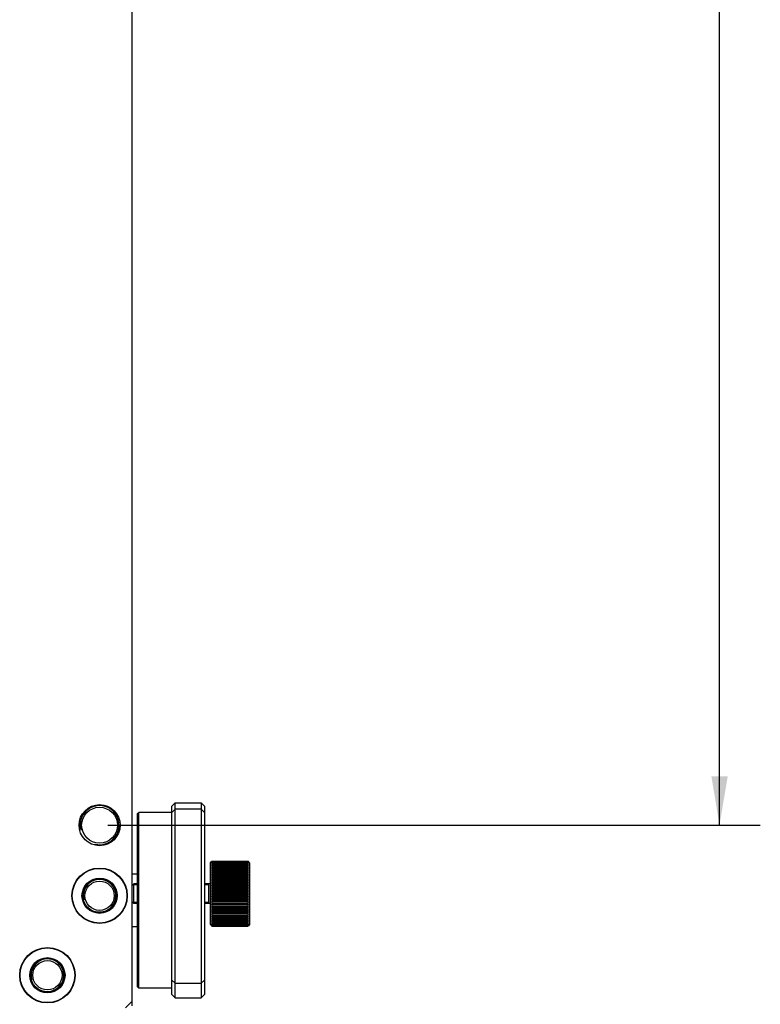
# Model space of a CAD drawing. Header units: millimetres. Extents: x 0 to 594, y 0 to 420.
# Tile 42 of 56: x 338 to 383, y 65 to 125. Entities that reach past the tile are written whole.
import ezdxf
from ezdxf.enums import TextEntityAlignment as Align

# ---------------------------------------------------------------- set-up
doc = ezdxf.new("R2010")
doc.units = ezdxf.units.MM
doc.header["$LTSCALE"] = 32.67
doc.layers.get('0').update_dxf_attribs({"linetype": 'CONTINUOUS'})
doc.layers.add('00_COMPONENTS', color=7, linetype='CONTINUOUS')
doc.layers.add('51__DRAFT_DIMS', color=7, linetype='CONTINUOUS')
doc.styles.get("Standard").update_dxf_attribs({"font": 'simfang.ttf'})
doc.dimstyles.new('DIMSTYLE_7', dxfattribs={"dimtxt": 3, "dimasz": 3, "dimexe": 2.5, "dimexo": 0.5, "dimgap": 0.75, "dimtad": 1, "dimlfac": 2.5, "dimdsep": 46, "dimtxsty": 'Standard', "dimblk": '_FILLED', "dimblk1": '_FILLED', "dimblk2": '_FILLED', "dimcen": 0.09, "dimclrt": 3, "dimazin": 2, "dimtp": 0.8, "dimtm": 0.8, "dimtfac": 1, "dimtofl": 0, "dimtmove": 0, "dimatfit": 3, "dimldrblk": '_FILLED', "dimfxl": 0, "dimtolj": 1, "dimarcsym": 0})

# ---------------------------------------------------------------- blocks, each defined once
blk = doc.blocks.new('_FILLED')
at = {"color": 0, "linetype": 'ByBlock'}
blk.add_solid([(0, 0), (-1, 0.167), (-1, -0.167)], dxfattribs=at)
blk = doc.blocks.new('*D14')
at = {"layer": '51__DRAFT_DIMS', "color": 4}
for p, q in [((343.159, 283.76), (383.191, 283.76)), ((380.691, 283.76), (380.691, 179.76)), ((380.691, 75.76), (380.691, 179.76)), ((343.159, 75.76), (383.191, 75.76))]:
    blk.add_line(p, q, dxfattribs=at)
at = {"layer": '51__DRAFT_DIMS', "color": 4, "xscale": 3, "yscale": 3, "zscale": 3}
for p, rotation in [((380.691, 283.76), 90), ((380.691, 75.76), 270)]:
    blk.add_blockref('_FILLED', p, dxfattribs=dict(at, rotation=rotation))
at = {"layer": '51__DRAFT_DIMS', "color": 3}
blk.add_text('520', height=3, rotation=90, dxfattribs=at).set_placement((379.941, 179.76), align=Align.CENTER)

msp = doc.modelspace()

# ---------------------------------------------------------------- linework, layer by layer
at = {"layer": '00_COMPONENTS', "color": 7}
for p, q in [((344.6595, 64.6684), (344.6595, 294.8508)), ((347.0995, 76.9335), (347.2995, 77.1335)), ((347.0995, 65.3632), (347.0995, 76.9335)), ((347.2995, 77.1335), (348.8995, 77.1335)), ((347.2995, 65.1632), (347.2995, 77.1335)), ((349.0995, 76.9335), (348.8995, 77.1335)), ((348.8995, 77.1335), (348.8995, 65.1632)), ((349.0995, 76.9335), (349.0995, 65.3632)), ((344.9795, 76.4684), (345.0595, 76.5484)), ((344.9795, 65.8284), (344.9795, 76.4684)), ((345.5048, 76.5484), (345.0595, 76.5484)), ((345.0595, 65.7484), (345.0595, 76.5484)), ((347.0995, 76.5484), (346.4542, 76.5484)), ((347.0995, 76.5471), (347.2995, 76.7471)), ((348.8995, 76.7471), (347.2995, 76.7471)), ((349.0995, 76.5471), (348.8995, 76.7471)), ((349.4595, 73.4554), (349.5286, 73.5244)), ((349.4595, 69.6554), (349.4595, 73.4554)), ((349.5249, 73.5207), (349.5286, 73.5244)), ((349.5249, 73.2574), (351.7941, 73.2574)), ((351.7941, 73.1653), (349.5249, 73.1653)), ((349.5516, 73.5469), (349.5595, 73.5545)), ((349.5555, 73.5507), (349.5595, 73.5545)), ((349.5595, 73.5545), (351.7595, 73.5545)), ((349.5595, 73.552), (349.5595, 73.5545)), ((349.5595, 73.552), (351.7595, 73.552)), ((349.5595, 73.5418), (351.7595, 73.5418)), ((349.5595, 73.5343), (349.5595, 73.5418)), ((349.5595, 73.5343), (351.7595, 73.5343)), ((349.5595, 73.514), (351.7595, 73.514)), ((349.5595, 73.5015), (349.5595, 73.514)), ((349.5595, 73.5015), (351.7595, 73.5015)), ((349.5595, 73.4712), (351.7595, 73.4712)), ((349.5595, 73.454), (349.5595, 73.4712)), ((349.5595, 73.454), (351.7595, 73.454)), ((349.5595, 73.4139), (351.7595, 73.4139)), ((349.5595, 73.3919), (349.5595, 73.4139)), ((349.5595, 73.3919), (351.7595, 73.3919)), ((349.5595, 73.3425), (351.7595, 73.3425)), ((349.5595, 73.3159), (349.5595, 73.3425)), ((349.5595, 73.3159), (351.7595, 73.3159)), ((349.5595, 73.2265), (349.5595, 73.2574)), ((349.5595, 73.2265), (351.7595, 73.2265)), ((349.5595, 73.1594), (351.7595, 73.1594)), ((349.5595, 73.1244), (349.5595, 73.1594)), ((351.7595, 73.5545), (351.7674, 73.5469)), ((351.7595, 73.5545), (351.7595, 73.552)), ((351.7595, 73.5418), (351.7595, 73.5343)), ((351.7595, 73.514), (351.7595, 73.5015)), ((351.7595, 73.4712), (351.7595, 73.454)), ((351.7595, 73.4139), (351.7595, 73.3919)), ((351.7595, 73.3425), (351.7595, 73.3159)), ((351.7595, 73.2574), (351.7595, 73.2265)), ((351.7595, 73.1594), (351.7595, 73.1244)), ((351.8595, 73.4554), (351.7904, 73.5244)), ((351.8595, 73.4554), (351.8595, 69.6554)), ((344.9795, 72.7484), (344.6595, 72.7484)), ((351.7941, 73.0609), (349.5249, 73.0609)), ((351.7941, 72.9451), (349.5249, 72.9451)), ((351.7941, 72.8187), (349.5249, 72.8187)), ((351.7941, 72.6826), (349.5249, 72.6826)), ((351.7941, 72.538), (349.5249, 72.538)), ((349.5595, 73.1244), (351.7595, 73.1244)), ((349.5595, 73.0492), (351.7595, 73.0492)), ((349.5595, 73.0103), (349.5595, 73.0492)), ((349.5595, 73.0103), (351.7595, 73.0103)), ((349.5595, 72.9276), (351.7595, 72.9276)), ((349.5595, 72.8852), (349.5595, 72.9276)), ((349.5595, 72.8852), (351.7595, 72.8852)), ((349.5595, 72.7956), (351.7595, 72.7956)), ((349.5595, 72.75), (349.5595, 72.7956)), ((349.5595, 72.75), (351.7595, 72.75)), ((349.5595, 72.6541), (351.7595, 72.6541)), ((349.5595, 72.6056), (349.5595, 72.6541)), ((349.5595, 72.6056), (351.7595, 72.6056)), ((351.7595, 73.0492), (351.7595, 73.0103)), ((351.7595, 72.9276), (351.7595, 72.8852)), ((351.7595, 72.7956), (351.7595, 72.75)), ((351.7595, 72.6541), (351.7595, 72.6056)), ((344.6595, 72.0554), (344.7595, 72.1554)), ((344.9795, 72.1554), (344.7595, 72.1554)), ((344.7595, 70.9554), (344.7595, 72.1554)), ((349.4595, 72.1554), (349.0995, 72.1554)), ((349.3595, 70.9554), (349.3595, 72.1554)), ((351.7941, 72.386), (349.5249, 72.386)), ((351.7941, 72.2276), (349.5249, 72.2276)), ((351.7941, 72.064), (349.5249, 72.064)), ((349.5595, 72.5043), (351.7595, 72.5043)), ((349.5595, 72.4533), (349.5595, 72.5043)), ((349.5595, 72.4533), (351.7595, 72.4533)), ((349.5595, 72.3472), (351.7595, 72.3472)), ((349.5595, 72.2941), (349.5595, 72.3472)), ((349.5595, 72.2941), (351.7595, 72.2941)), ((349.5595, 72.1841), (351.7595, 72.1841)), ((349.5595, 72.1293), (349.5595, 72.1841)), ((349.5595, 72.1293), (351.7595, 72.1293)), ((349.5595, 72.0163), (351.7595, 72.0163)), ((349.5595, 71.9601), (349.5595, 72.0163)), ((349.5595, 71.9601), (351.7595, 71.9601)), ((351.7595, 72.5043), (351.7595, 72.4533)), ((351.7595, 72.3472), (351.7595, 72.2941)), ((351.7595, 72.1841), (351.7595, 72.1293)), ((351.7595, 72.0163), (351.7595, 71.9601)), ((351.7941, 71.8966), (349.5249, 71.8966)), ((351.7941, 71.7267), (349.5249, 71.7267)), ((351.7941, 71.5554), (349.5249, 71.5554)), ((351.7941, 71.3841), (349.5249, 71.3841)), ((349.5595, 71.8449), (351.7595, 71.8449)), ((349.5595, 71.7879), (349.5595, 71.8449)), ((349.5595, 71.7879), (351.7595, 71.7879)), ((349.5595, 71.6713), (351.7595, 71.6713)), ((349.5595, 71.6139), (349.5595, 71.6713)), ((349.5595, 71.6139), (351.7595, 71.6139)), ((349.5595, 71.4968), (351.7595, 71.4968)), ((349.5595, 71.4394), (349.5595, 71.4968)), ((349.5595, 71.4394), (351.7595, 71.4394)), ((349.5595, 71.3228), (351.7595, 71.3228)), ((349.5595, 71.2658), (349.5595, 71.3228)), ((351.7595, 71.8449), (351.7595, 71.7879)), ((351.7595, 71.6713), (351.7595, 71.6139)), ((351.7595, 71.4968), (351.7595, 71.4394)), ((351.7595, 71.3228), (351.7595, 71.2658)), ((344.6595, 71.0554), (344.7595, 70.9554)), ((344.9795, 70.9554), (344.7595, 70.9554)), ((349.4595, 70.9554), (349.0995, 70.9554)), ((351.7941, 71.2141), (349.5249, 71.2141)), ((351.7941, 71.0467), (349.5249, 71.0467)), ((351.7941, 70.8832), (349.5249, 70.8832)), ((351.7941, 70.7248), (349.5249, 70.7248)), ((349.5595, 71.2658), (351.7595, 71.2658)), ((349.5595, 71.1506), (351.7595, 71.1506)), ((349.5595, 71.0945), (349.5595, 71.1506)), ((349.5595, 71.0945), (351.7595, 71.0945)), ((349.5595, 70.9814), (351.7595, 70.9814)), ((349.5595, 70.9266), (349.5595, 70.9814)), ((349.5595, 70.9266), (351.7595, 70.9266)), ((349.5595, 70.8166), (351.7595, 70.8166)), ((349.5595, 70.7635), (349.5595, 70.8166)), ((349.5595, 70.7635), (351.7595, 70.7635)), ((351.7595, 71.1506), (351.7595, 71.0945)), ((351.7595, 70.9814), (351.7595, 70.9266)), ((351.7595, 70.8166), (351.7595, 70.7635)), ((351.7941, 70.5727), (349.5249, 70.5727)), ((351.7941, 70.4281), (349.5249, 70.4281)), ((351.7941, 70.2921), (349.5249, 70.2921)), ((351.7941, 70.1656), (349.5249, 70.1656)), ((349.5595, 70.6575), (351.7595, 70.6575)), ((349.5595, 70.6065), (349.5595, 70.6575)), ((349.5595, 70.6065), (351.7595, 70.6065)), ((349.5595, 70.5051), (351.7595, 70.5051)), ((349.5595, 70.4566), (349.5595, 70.5051)), ((349.5595, 70.4566), (351.7595, 70.4566)), ((349.5595, 70.3608), (351.7595, 70.3608)), ((349.5595, 70.3152), (349.5595, 70.3608)), ((349.5595, 70.3152), (351.7595, 70.3152)), ((349.5595, 70.2255), (351.7595, 70.2255)), ((349.5595, 70.1831), (349.5595, 70.2255)), ((349.5595, 70.1831), (351.7595, 70.1831)), ((351.7595, 70.6575), (351.7595, 70.6065)), ((351.7595, 70.5051), (351.7595, 70.4566)), ((351.7595, 70.3608), (351.7595, 70.3152)), ((351.7595, 70.2255), (351.7595, 70.1831)), ((344.6595, 69.5484), (344.9795, 69.5484)), ((349.4595, 69.6554), (349.5286, 69.5863)), ((351.7941, 70.0498), (349.5249, 70.0498)), ((351.7941, 69.9454), (349.5249, 69.9454)), ((349.5249, 69.8533), (351.7941, 69.8533)), ((349.5595, 69.5562), (349.5516, 69.5638)), ((349.5595, 70.1004), (351.7595, 70.1004)), ((349.5595, 70.0615), (349.5595, 70.1004)), ((349.5595, 70.0615), (351.7595, 70.0615)), ((349.5595, 69.9863), (351.7595, 69.9863)), ((349.5595, 69.9513), (349.5595, 69.9863)), ((349.5595, 69.9513), (351.7595, 69.9513)), ((349.5595, 69.8842), (351.7595, 69.8842)), ((349.5595, 69.8533), (349.5595, 69.8842)), ((349.5595, 69.7948), (351.7595, 69.7948)), ((349.5595, 69.7683), (349.5595, 69.7948)), ((349.5595, 69.7683), (351.7595, 69.7683)), ((349.5595, 69.7188), (351.7595, 69.7188)), ((349.5595, 69.6968), (349.5595, 69.7188)), ((349.5595, 69.6968), (351.7595, 69.6968)), ((349.5595, 69.6568), (351.7595, 69.6568)), ((349.5595, 69.6395), (349.5595, 69.6568)), ((349.5595, 69.6395), (351.7595, 69.6395)), ((349.5595, 69.6092), (351.7595, 69.6092)), ((349.5595, 69.5967), (349.5595, 69.6092)), ((349.5595, 69.5967), (351.7595, 69.5967)), ((349.5595, 69.5764), (351.7595, 69.5764)), ((349.5595, 69.5689), (349.5595, 69.5764)), ((349.5595, 69.5689), (351.7595, 69.5689)), ((349.5595, 69.5587), (351.7595, 69.5587)), ((349.5595, 69.5562), (349.5595, 69.5587)), ((349.5595, 69.5562), (351.7595, 69.5562)), ((351.7595, 70.1004), (351.7595, 70.0615)), ((351.7595, 69.9863), (351.7595, 69.9513)), ((351.7595, 69.8842), (351.7595, 69.8533)), ((351.7595, 69.7948), (351.7595, 69.7683)), ((351.7595, 69.7188), (351.7595, 69.6968)), ((351.7595, 69.6568), (351.7595, 69.6395)), ((351.7595, 69.6092), (351.7595, 69.5967)), ((351.7595, 69.5764), (351.7595, 69.5689)), ((351.7674, 69.5638), (351.7595, 69.5562)), ((351.7635, 69.56), (351.7595, 69.5562)), ((351.7595, 69.5587), (351.7595, 69.5562)), ((351.8595, 69.6554), (351.7904, 69.5863)), ((351.7941, 69.59), (351.7904, 69.5863)), ((347.0995, 66.2545), (347.2995, 66.0545)), ((347.2995, 66.0545), (348.8995, 66.0545)), ((349.0995, 66.2545), (348.8995, 66.0545)), ((344.9795, 65.8284), (345.0595, 65.7484)), ((347.0995, 65.7484), (345.0595, 65.7484)), ((347.0995, 65.3632), (347.2995, 65.1632)), ((349.0995, 65.3632), (348.8995, 65.1632)), ((344.2595, 64.5484), (344.6595, 64.9484)), ((347.2995, 65.1632), (348.8995, 65.1632))]:
    msp.add_line(p, q, dxfattribs=at)
at = {"layer": '00_COMPONENTS', "color": 4}
for p, q in [((344.9795, 72.0954), (344.6595, 72.0954)), ((349.3595, 72.0954), (349.0995, 72.0954)), ((344.9795, 71.0154), (344.6595, 71.0154)), ((349.3595, 71.0154), (349.0995, 71.0154))]:
    msp.add_line(p, q, dxfattribs=at)
at = {"layer": '00_COMPONENTS', "color": 7}
for centre, radius in [((342.6595, 75.7596), 1.26), ((342.6595, 75.7596), 1.1), ((342.6595, 71.4284), 1.7), ((342.6595, 71.4284), 1.68), ((342.6595, 71.4284), 1.08), ((342.6595, 71.4284), 1.02), ((342.6595, 71.4284), 0.9), ((339.4595, 66.5484), 1.7), ((339.4595, 66.5484), 1.68), ((339.4595, 66.5484), 1.08), ((339.4595, 66.5484), 1.02), ((339.4595, 66.5484), 0.9)]:
    msp.add_circle(centre, radius, dxfattribs=at)
at = {"layer": '00_COMPONENTS', "color": 4}
for centre, radius in [((342.6595, 75.7596), 1.2), ((342.6595, 71.4284), 1), ((339.4595, 66.5484), 1)]:
    msp.add_arc(centre, radius, 255, 195, dxfattribs=at)
at = {"layer": '00_COMPONENTS', "color": 7}
for centre, radius, start, end in [((351.1334, 72.1104), 2.1343, 137.511406, 138.906863), ((350.7155, 72.1041), 1.8448, 128.803099, 130.197444), ((351.3598, 72.0629), 2.3251, 140.740464, 142.109488), ((350.5505, 71.991), 1.817, 123.051983, 124.365099), ((351.5934, 71.9905), 2.5337, 143.38957, 144.724126), ((350.4166, 71.7303), 1.9405, 116.21372, 117.359526), ((351.8269, 71.8991), 2.7493, 145.558742, 146.85676), ((350.318, 71.1175), 2.4184, 108.278613, 109.145105), ((352.0533, 71.7927), 2.9626, 147.327895, 148.59075), ((350.2576, 69.1312), 4.2688, 99.412396, 99.884021), ((352.2657, 71.6744), 3.1652, 148.759715, 149.990692), ((352.4578, 71.5466), 3.3499, 149.902721, 151.106117), ((350.2576, 77.3707), 4.2688, 260.115979, 260.587604), ((350.9111, 72.1338), 1.961, 133.891884, 134.831805), ((350.1856, 72.1104), 2.1343, 41.093137, 42.488594), ((350.5758, 72.0705), 1.8883, 49.818629, 51.180829), ((349.9592, 72.0629), 2.3251, 37.890512, 39.259536), ((350.7422, 71.9516), 1.8643, 55.651555, 56.931364), ((349.7256, 71.9905), 2.5337, 35.275874, 36.61043), ((350.8773, 71.6807), 1.9961, 62.65644, 63.770314), ((349.4921, 71.8991), 2.7493, 33.14324, 34.441258), ((350.9768, 71.046), 2.4939, 70.868002, 71.70828), ((349.2657, 71.7927), 2.9626, 31.40925, 32.672105), ((351.0377, 68.9919), 4.41, 80.123532, 80.580051), ((349.0533, 71.6744), 3.1652, 30.009308, 31.240285), ((348.8612, 71.5466), 3.3499, 28.893883, 30.097279), ((351.0377, 77.51), 4.41, 279.419949, 279.876468), ((350.4079, 72.1338), 1.961, 45.168173, 46.108081), ((352.6235, 71.4116), 3.5103, 150.793955, 151.974564), ((350.318, 75.3456), 2.4184, 250.854895, 251.721387), ((352.758, 71.2709), 3.6408, 151.461139, 152.62397), ((350.4166, 74.6685), 1.9405, 242.640474, 243.78628), ((352.857, 71.1263), 3.7373, 151.924314, 153.074447), ((350.5505, 74.3186), 1.817, 235.634901, 236.948017), ((352.9177, 70.9792), 3.7965, 152.197015, 153.339536), ((350.7155, 74.0917), 1.8448, 229.802556, 231.196901), ((352.9381, 70.8308), 3.8164, 152.287063, 153.427049), ((350.9067, 73.9203), 1.9545, 225.007666, 226.426193), ((348.6955, 71.4116), 3.5103, 28.025436, 29.206045), ((350.9768, 75.4171), 2.4939, 288.29172, 289.131998), ((348.561, 71.2709), 3.6408, 27.37603, 28.538861), ((350.8773, 74.7182), 1.9961, 296.229686, 297.34356), ((348.462, 71.1263), 3.7373, 26.925553, 28.075686), ((350.7422, 74.3579), 1.8643, 303.068636, 304.348445), ((348.4013, 70.9792), 3.7965, 26.660464, 27.802985), ((350.5758, 74.1253), 1.8883, 308.819171, 310.181371), ((348.3809, 70.8308), 3.8164, 26.572951, 27.712937), ((350.3829, 73.9504), 1.9966, 313.588749, 314.977392), ((352.9177, 70.6825), 3.7965, 152.197015, 153.339536), ((351.1334, 73.7888), 2.1343, 221.093137, 222.488594), ((352.857, 70.5352), 3.7373, 151.924314, 153.074447), ((351.3598, 73.6555), 2.3251, 217.890512, 219.259536), ((352.758, 70.3899), 3.6408, 151.461139, 152.62397), ((351.5934, 73.5273), 2.5337, 215.275874, 216.61043), ((352.6235, 70.2473), 3.5103, 150.793955, 151.974564), ((348.4013, 70.6825), 3.7965, 26.660464, 27.802985), ((350.1856, 73.7888), 2.1343, 317.511406, 318.906863), ((348.462, 70.5352), 3.7373, 26.925553, 28.075686), ((349.9592, 73.6555), 2.3251, 320.740464, 322.109488), ((348.561, 70.3899), 3.6408, 27.37603, 28.538861), ((349.7256, 73.5273), 2.5337, 323.38957, 324.724126), ((348.6955, 70.2473), 3.5103, 28.025436, 29.206045), ((351.8269, 73.3998), 2.7493, 213.14324, 214.441258), ((352.4578, 70.108), 3.3499, 149.902721, 151.106117), ((352.0533, 73.2706), 2.9626, 211.40925, 212.672105), ((352.2657, 69.9723), 3.1652, 148.759715, 149.990692), ((352.2657, 73.1384), 3.1652, 210.009308, 211.240285), ((352.0533, 69.8401), 2.9626, 147.327895, 148.59075), ((352.4578, 73.0027), 3.3499, 208.893883, 210.097279), ((349.4921, 73.3998), 2.7493, 325.558742, 326.85676), ((348.8612, 70.108), 3.3499, 28.893883, 30.097279), ((349.2657, 73.2706), 2.9626, 327.327895, 328.59075), ((349.0533, 69.9723), 3.1652, 30.009308, 31.240285), ((349.0533, 73.1384), 3.1652, 328.759715, 329.990692), ((349.2657, 69.8401), 2.9626, 31.40925, 32.672105), ((348.8612, 73.0027), 3.3499, 329.902721, 331.106117), ((351.8269, 69.7109), 2.7493, 145.558742, 146.85676), ((352.6235, 72.8634), 3.5103, 208.025436, 209.206045), ((351.5934, 69.5834), 2.5337, 143.38957, 144.724126), ((352.758, 72.7209), 3.6408, 207.37603, 208.538861), ((351.3598, 69.4552), 2.3251, 140.740464, 142.109488), ((352.857, 72.5755), 3.7373, 206.925553, 208.075686), ((351.1334, 69.3219), 2.1343, 137.511406, 138.906863), ((352.9177, 72.4282), 3.7965, 206.660464, 207.802985), ((349.4921, 69.7109), 2.7493, 33.14324, 34.441258), ((348.6955, 72.8634), 3.5103, 330.793955, 331.974564), ((349.7256, 69.5834), 2.5337, 35.275874, 36.61043), ((348.561, 72.7209), 3.6408, 331.461139, 332.62397), ((349.9592, 69.4552), 2.3251, 37.890512, 39.259536), ((348.462, 72.5755), 3.7373, 331.924314, 333.074447), ((350.1856, 69.3219), 2.1343, 41.093137, 42.488594), ((348.4013, 72.4282), 3.7965, 332.197015, 333.339536), ((350.9361, 69.1603), 1.9966, 133.588749, 134.977392), ((352.9381, 72.2799), 3.8164, 206.572951, 207.712937), ((350.7432, 68.9854), 1.8883, 128.819171, 130.181371), ((352.9177, 72.1316), 3.7965, 206.660464, 207.802985), ((350.5768, 68.7528), 1.8643, 123.068636, 124.348445), ((352.857, 71.9844), 3.7373, 206.925553, 208.075686), ((350.4417, 68.3926), 1.9961, 116.229686, 117.34356), ((352.758, 71.8398), 3.6408, 207.37603, 208.538861), ((350.4123, 69.1905), 1.9545, 45.007666, 46.426193), ((348.3809, 72.2799), 3.8164, 332.287063, 333.427049), ((350.6035, 69.019), 1.8448, 49.802556, 51.196901), ((348.4013, 72.1316), 3.7965, 332.197015, 333.339536), ((350.7685, 68.7922), 1.817, 55.634901, 56.948017), ((348.462, 71.9844), 3.7373, 331.924314, 333.074447), ((350.9024, 68.4422), 1.9405, 62.640474, 63.78628), ((348.561, 71.8398), 3.6408, 331.461139, 332.62397), ((350.3422, 67.6937), 2.4939, 108.29172, 109.131998), ((352.6235, 71.6992), 3.5103, 208.025436, 209.206045), ((350.2813, 65.6008), 4.41, 99.419949, 99.876468), ((352.4578, 71.5641), 3.3499, 208.893883, 210.097279), ((352.2657, 71.4364), 3.1652, 210.009308, 211.240285), ((352.0533, 71.3181), 2.9626, 211.40925, 212.672105), ((350.2813, 74.1188), 4.41, 260.123532, 260.580051), ((350.3422, 72.0647), 2.4939, 250.868002, 251.70828), ((351.8269, 71.2117), 2.7493, 213.14324, 214.441258), ((350.4417, 71.43), 1.9961, 242.65644, 243.770314), ((351.5934, 71.1202), 2.5337, 215.275874, 216.61043), ((350.5768, 71.1591), 1.8643, 235.651555, 236.931364), ((351.3598, 71.0479), 2.3251, 217.890512, 219.259536), ((351.1334, 71.0003), 2.1343, 221.093137, 222.488594), ((350.7432, 71.0402), 1.8883, 229.818629, 231.180829), ((350.9111, 70.977), 1.961, 225.168173, 226.108081), ((351.001, 67.7651), 2.4184, 70.854895, 71.721387), ((348.6955, 71.6992), 3.5103, 330.793955, 331.974564), ((351.0614, 65.74), 4.2688, 80.115979, 80.587604), ((348.8612, 71.5641), 3.3499, 329.902721, 331.106117), ((349.0533, 71.4364), 3.1652, 328.759715, 329.990692), ((349.2657, 71.3181), 2.9626, 327.327895, 328.59075), ((351.0614, 73.9796), 4.2688, 279.412396, 279.884021), ((349.4921, 71.2117), 2.7493, 325.558742, 326.85676), ((351.001, 71.9932), 2.4184, 288.278613, 289.145105), ((349.7256, 71.1202), 2.5337, 323.38957, 324.724126), ((350.9024, 71.3804), 1.9405, 296.21372, 297.359526), ((349.9592, 71.0479), 2.3251, 320.740464, 322.109488), ((350.7685, 71.1197), 1.817, 303.051983, 304.365099), ((350.1856, 71.0003), 2.1343, 317.511406, 318.906863), ((350.6035, 71.0066), 1.8448, 308.803099, 310.197444), ((350.4079, 70.977), 1.961, 313.891884, 314.831805)]:
    msp.add_arc(centre, radius, start, end, dxfattribs=at)
msp.add_open_spline([(346.4542, 76.5484), (346.3802, 76.5484), (346.2219, 76.5463), (345.9795, 76.5447), (345.7371, 76.5463), (345.5788, 76.5484), (345.5048, 76.5484)], degree=3, knots=[0, 0, 0, 0, 0.2340486, 0.5, 0.7659513, 1, 1, 1, 1], dxfattribs=at)

# ---------------------------------------------------------------- dimensions: what is measured, and where the dimension line sits
at = {"layer": '51__DRAFT_DIMS', "color": 4}
dim = msp.add_linear_dim(base=(380.691, 75.7596), p1=(342.6595, 283.7596), p2=(342.6595, 75.7596), angle=270, dimstyle='DIMSTYLE_7', dxfattribs=at)
dim.commit()
dim.dimension.update_dxf_attribs({"geometry": '*D14', "text_midpoint": (380.691, 179.7478), "dimtype": 160})

doc.saveas('drawing.dxf')
